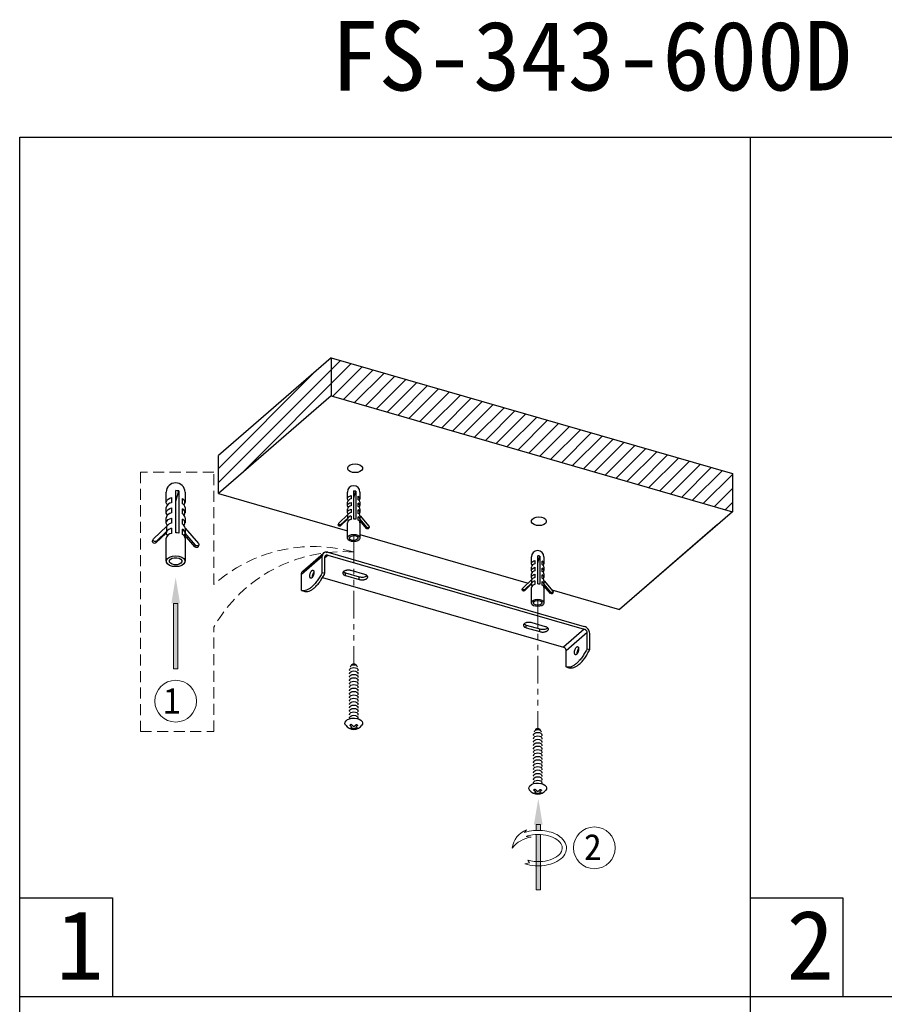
# Model space of a CAD drawing. Header units: inches. Extents: x -231 to 15565, y -8146 to 447.
# Tile 10 of 22: x 15 to 140, y 306 to 447. Entities that reach past the tile are written whole.
import ezdxf

# ---------------------------------------------------------------- set-up
doc = ezdxf.new("R2010")
doc.units = ezdxf.units.IN
doc.header["$MEASUREMENT"] = 0
doc.linetypes.add('HIDDEN2', pattern=[4.7625, 3.175, -1.5875])
doc.linetypes.add('PHANTOM2', pattern=[31.75, 15.875, -3.175, 3.175, -3.175, 3.175, -3.175])
doc.layers.add('02___PRT_ALL_AXES', color=7, linetype='Continuous')
for name, color, linetype, lineweight in [('双点划线', 6, 'PHANTOM2', 5), ('注释', 4, 'Continuous', 5), ('细实线', 3, 'Continuous', 5), ('虚线', 2, 'HIDDEN2', 5)]:
    doc.layers.add(name, color=color, linetype=linetype, lineweight=lineweight)
doc.styles.add('宋体', font='txt')

# ---------------------------------------------------------------- blocks, each defined once
blk = doc.blocks.new('6')
at = {"layer": '注释'}
h = blk.add_hatch(color=256, dxfattribs=at)
h.dxf.hatch_style = 1
h.paths.add_polyline_path([(1226.532, 265.896), (1226.932, 265.896), (1226.932, 272.146), (1226.532, 272.146)])
for p, q in [((1226.932, 272.146), (1226.532, 272.146)), ((1226.932, 265.896), (1226.532, 265.896))]:
    blk.add_line(p, q, dxfattribs=at)
for points in [[(1226.532, 272.146), (1226.532, 265.896)], [(1226.932, 272.146), (1226.932, 265.896)]]:
    blk.add_lwpolyline(points, dxfattribs=at)
blk.add_solid([(1226.315, 272.146), (1226.732, 274.646), (1227.148, 272.146)], dxfattribs=at)
blk = doc.blocks.new('1')
at = {"layer": '注释'}
h = blk.add_hatch(color=256, dxfattribs=at)
h.dxf.hatch_style = 1
h.paths.add_polyline_path([(1220.619, 277.454), (1220.664, 277.456), (1220.708, 277.457), (1220.753, 277.458), (1220.797, 277.458), (1220.842, 277.458), (1220.886, 277.458), (1220.931, 277.457), (1220.975, 277.456), (1221.019, 277.454), (1221.019, 278.009), (1220.619, 278.009)])
h.paths.add_polyline_path([(1220.679, 277.056), (1220.619, 277.054), (1220.619, 271.759), (1221.019, 271.759), (1221.019, 277.054), (1220.977, 277.056), (1220.917, 277.058), (1220.858, 277.059), (1220.798, 277.059), (1220.738, 277.058)])
for p, q in [((1221.019, 278.009), (1220.619, 278.009)), ((1221.934, 277.512), (1222.143, 277.244)), ((1221.991, 276.873), (1221.487, 276.809)), ((1221.66, 274.346), (1221.82, 274.592)), ((1222.104, 274.261), (1221.66, 274.346)), ((1221.019, 271.759), (1220.619, 271.759))]:
    blk.add_line(p, q, dxfattribs=at)
for points in [[(1220.619, 278.009), (1220.619, 277.454)], [(1221.019, 278.009), (1221.019, 277.454)], [(1220.619, 277.054), (1220.619, 271.759)], [(1221.019, 277.054), (1221.019, 271.759)]]:
    blk.add_lwpolyline(points, dxfattribs=at)
for centre, radius, start, end in [((1221.123, 275.447), 2.218, 8.08407, 68.56588), ((1221.131, 274.064), 2.768, 37.76411, 82.61165)]:
    blk.add_arc(centre, radius, start, end, dxfattribs=at)
for points, knots in [([(1222.143, 277.244), (1221.997, 277.295), (1221.844, 277.337), (1221.139, 277.485), (1220.534, 277.488), (1219.436, 277.267), (1218.944, 277.045), (1218.396, 276.55), (1218.243, 276.329), (1218.096, 275.851), (1218.105, 275.594), (1218.282, 275.122), (1218.447, 274.907), (1218.885, 274.544), (1219.159, 274.395), (1219.959, 274.107), (1220.539, 274.031), (1221.452, 274.091), (1221.793, 274.157), (1222.104, 274.261)], [1.043437, 1.043437, 1.043437, 1.043437, 1.234217, 1.234217, 1.89443, 1.89443, 2.554643, 2.554643, 2.959062, 2.959062, 3.36348, 3.36348, 3.767899, 3.767899, 4.172318, 4.172318, 4.820691, 4.820691, 5.222756, 5.222756, 5.222756, 5.222756]), ([(1221.991, 276.873), (1221.803, 276.937), (1221.599, 276.986), (1221.047, 277.068), (1220.686, 277.072), (1219.998, 276.988), (1219.672, 276.899), (1219.124, 276.651), (1218.903, 276.493), (1218.607, 276.154), (1218.532, 275.977), (1218.51, 275.632), (1218.561, 275.458), (1218.806, 275.113), (1219.003, 274.947), (1219.513, 274.676), (1219.825, 274.573), (1220.498, 274.456), (1220.859, 274.444), (1221.418, 274.499), (1221.626, 274.538), (1221.82, 274.592)], [1.053683, 1.053683, 1.053683, 1.053683, 1.329612, 1.329612, 1.772815, 1.772815, 2.216019, 2.216019, 2.659223, 2.659223, 3.102427, 3.102427, 3.545631, 3.545631, 3.988835, 3.988835, 4.432038, 4.432038, 4.875242, 4.875242, 5.147887, 5.147887, 5.147887, 5.147887])]:
    blk.add_open_spline(points, degree=3, knots=knots, dxfattribs=at)
blk.add_solid([(1220.403, 278.009), (1220.819, 280.509), (1221.236, 278.009)], dxfattribs=at)

msp = doc.modelspace()

# ---------------------------------------------------------------- hatches: boundary and pattern name
at = {"layer": '细实线'}
h = msp.add_hatch(dxfattribs=at)
h.set_pattern_fill('ANSI31', color=3, scale=0.45, style=0)
h.set_pattern_definition([(45, (-1324.201, 3271.8991), (-1.0102788, 1.0102788), [])])
h.paths.add_polyline_path([(60.053, 398.516), (60.053, 393.051), (117.727, 376.402), (117.727, 381.866)])
h.paths.add_polyline_path([(43.828, 384.464), (43.828, 379), (60.053, 393.051), (60.053, 398.516)])

# ---------------------------------------------------------------- linework, layer by layer
for p, q in [((120.26, 430.231), (120.26, 133.231)), ((37.69, 373.363), (37.69, 379.426)), ((37.69, 377.912), (38.134, 379.381)), ((38.134, 379.381), (38.134, 373.319)), ((63.289, 375.338), (63.289, 379.38)), ((63.289, 378.37), (63.585, 379.35)), ((63.585, 379.35), (63.585, 375.308)), ((36.333, 377.728), (36.333, 379.198)), ((37.096, 378.43), (37.096, 377.695)), ((38.647, 377.539), (38.647, 378.274)), ((39.033, 379.198), (39.033, 377.728)), ((62.385, 378.248), (62.385, 379.227)), ((62.893, 378.715), (62.893, 378.225)), ((63.927, 378.121), (63.927, 378.611)), ((64.185, 379.227), (64.185, 378.248)), ((36.333, 376.258), (36.333, 376.993)), ((37.096, 376.96), (37.096, 376.225)), ((38.647, 376.069), (38.647, 376.804)), ((39.033, 376.993), (39.033, 376.258)), ((62.385, 377.268), (62.385, 377.758)), ((62.385, 376.288), (62.385, 376.778)), ((62.893, 377.736), (62.893, 377.246)), ((62.893, 376.756), (62.893, 376.266)), ((63.927, 377.142), (63.927, 377.631)), ((63.927, 376.162), (63.927, 376.652)), ((64.185, 377.758), (64.185, 377.268)), ((64.185, 376.778), (64.185, 376.288)), ((36.333, 374.789), (36.333, 375.523)), ((37.096, 375.49), (37.096, 374.755)), ((38.647, 374.599), (38.647, 375.334)), ((39.033, 375.523), (39.033, 374.789)), ((61.154, 374.753), (62.424, 375.972)), ((62.372, 375.312), (61.389, 374.368)), ((62.424, 375.483), (61.441, 374.538)), ((62.424, 375.483), (62.372, 375.312)), ((62.385, 375.311), (62.372, 375.312)), ((62.385, 375.308), (62.385, 375.311)), ((62.424, 375.972), (62.436, 375.971)), ((62.436, 375.481), (62.424, 375.483)), ((62.436, 375.481), (62.436, 375.971)), ((62.893, 375.776), (62.893, 375.286)), ((63.927, 375.182), (63.927, 375.672)), ((64.146, 375.134), (64.133, 375.135)), ((64.197, 375.304), (64.146, 375.134)), ((65.129, 373.992), (64.146, 375.134)), ((64.185, 375.798), (64.185, 375.308)), ((64.185, 375.795), (64.197, 375.794)), ((64.197, 375.304), (64.185, 375.305)), ((64.197, 375.794), (65.467, 374.319)), ((65.18, 374.162), (64.197, 375.304)), ((34.487, 372.486), (36.392, 374.315)), ((36.392, 374.315), (36.411, 374.314)), ((36.411, 373.579), (36.411, 374.314)), ((37.096, 374.02), (37.096, 373.286)), ((38.647, 373.129), (38.647, 373.864)), ((39.033, 374.054), (39.033, 373.319)), ((39.033, 374.05), (39.052, 374.048)), ((39.052, 374.048), (40.957, 371.835)), ((61.069, 374.528), (61.12, 374.699)), ((61.441, 374.538), (61.389, 374.368)), ((62.385, 372.613), (62.385, 374.818)), ((64.185, 374.818), (64.185, 372.613)), ((65.18, 374.162), (65.129, 373.992)), ((65.5, 374.187), (65.449, 374.017)), ((34.36, 372.149), (34.437, 372.405)), ((36.315, 373.325), (34.84, 371.908)), ((36.392, 373.58), (34.917, 372.164)), ((36.392, 373.58), (36.315, 373.325)), ((36.333, 373.323), (36.315, 373.325)), ((36.333, 373.319), (36.333, 373.323)), ((36.333, 369.277), (36.333, 372.584)), ((36.411, 373.579), (36.392, 373.58)), ((38.975, 373.057), (38.956, 373.059)), ((39.052, 373.313), (38.975, 373.057)), ((40.45, 371.344), (38.975, 373.057)), ((39.052, 373.313), (39.033, 373.315)), ((39.033, 372.584), (39.033, 369.277)), ((40.527, 371.6), (39.052, 373.313)), ((34.917, 372.164), (34.84, 371.908)), ((40.527, 371.6), (40.45, 371.344)), ((41.007, 371.638), (40.93, 371.382)), ((88.83, 368.919), (88.83, 369.899)), ((89.338, 369.387), (89.338, 368.897)), ((89.734, 366.009), (89.734, 370.051)), ((89.734, 369.042), (90.03, 370.022)), ((90.03, 370.022), (90.03, 365.98)), ((90.63, 369.899), (90.63, 368.919)), ((88.83, 367.94), (88.83, 368.429)), ((89.338, 368.407), (89.338, 367.917)), ((90.372, 368.793), (90.372, 369.283)), ((90.372, 367.813), (90.372, 368.303)), ((90.63, 368.429), (90.63, 367.94)), ((87.599, 365.425), (88.869, 366.644)), ((88.83, 366.96), (88.83, 367.45)), ((88.869, 366.644), (88.881, 366.643)), ((88.881, 366.153), (88.881, 366.643)), ((89.338, 367.427), (89.338, 366.938)), ((90.372, 366.834), (90.372, 367.323)), ((90.63, 367.45), (90.63, 366.96)), ((87.514, 365.2), (87.565, 365.371)), ((88.817, 365.984), (87.834, 365.04)), ((88.869, 366.154), (87.885, 365.21)), ((88.869, 366.154), (88.817, 365.984)), ((88.83, 365.982), (88.817, 365.984)), ((88.83, 365.98), (88.83, 365.982)), ((88.83, 363.285), (88.83, 365.49)), ((88.881, 366.153), (88.869, 366.154)), ((89.338, 366.448), (89.338, 365.958)), ((90.372, 365.854), (90.372, 366.344)), ((90.59, 365.805), (90.578, 365.807)), ((90.642, 365.976), (90.59, 365.805)), ((91.574, 364.663), (90.59, 365.805)), ((90.63, 366.47), (90.63, 365.98)), ((90.63, 366.467), (90.642, 366.466)), ((90.642, 365.976), (90.63, 365.977)), ((90.63, 365.49), (90.63, 363.285)), ((90.642, 366.466), (91.912, 364.991)), ((91.625, 364.834), (90.642, 365.976)), ((91.945, 364.859), (91.894, 364.689)), ((15.26, 320.912), (28.606, 320.912)), ((28.606, 320.912), (28.606, 306.729)), ((120.26, 320.912), (133.606, 320.912)), ((133.606, 320.912), (133.606, 306.729)), ((15.26, 306.729), (225.26, 306.729))]:
    msp.add_line(p, q)
at = {"color": 7, "linetype": 'Continuous'}
for p, q in [((60.053, 398.516), (43.828, 384.464)), ((60.053, 398.516), (117.727, 381.866)), ((60.053, 398.516), (60.053, 393.051)), ((60.053, 393.051), (43.828, 379)), ((60.053, 393.051), (117.727, 376.402)), ((43.828, 379), (43.828, 384.464)), ((117.727, 381.866), (117.727, 376.402)), ((43.828, 379), (62.395, 373.64)), ((117.727, 376.402), (101.502, 362.351)), ((115.517, 374.489), (101.502, 362.351)), ((64.185, 373.123), (88.351, 366.147)), ((55.763, 367.408), (58.763, 370.006)), ((55.953, 367.863), (58.953, 370.461)), ((58.763, 367.668), (58.763, 370.006)), ((59.152, 369.833), (59.542, 370.171)), ((59.152, 367.555), (59.152, 369.894)), ((59.542, 370.561), (96.435, 359.911)), ((59.542, 370.171), (96.435, 359.521)), ((55.763, 365.07), (55.763, 367.408)), ((57.392, 367.327), (57.499, 367.296)), ((58.763, 367.668), (59.152, 367.555)), ((58.804, 366.92), (93.435, 356.923)), ((91.765, 365.162), (101.502, 362.351)), ((55.763, 365.07), (56.152, 364.957)), ((96.435, 359.521), (93.435, 356.923)), ((96.824, 359.019), (93.824, 356.421)), ((96.824, 356.68), (96.824, 359.019)), ((97.214, 356.568), (97.214, 358.906)), ((96.824, 356.68), (97.214, 356.568)), ((93.824, 354.082), (93.824, 356.421)), ((93.824, 354.082), (94.214, 353.97))]:
    msp.add_line(p, q, dxfattribs=at)
msp.add_lwpolyline([(15.26, 430.231), (225.26, 430.231), (225.26, 133.231), (15.26, 133.231)], close=True)
at = {"flags": 128}
for points in [[(62.417, 382.746), (62.545, 382.95), (62.785, 383.116), (63.11, 383.225), (63.479, 383.263), (63.849, 383.226), (64.174, 383.118), (64.415, 382.952), (64.544, 382.749), (64.545, 382.532), (64.418, 382.329), (64.177, 382.163), (63.853, 382.054), (63.483, 382.016), (63.114, 382.053), (62.789, 382.161), (62.547, 382.326), (62.418, 382.53), (62.417, 382.746)], [(36.493, 377.361), (36.394, 377.497), (36.336, 377.678), (36.353, 377.862), (36.445, 378.038), (36.606, 378.198), (36.827, 378.33), (37.096, 378.43)], [(62.491, 378.003), (62.425, 378.093), (62.387, 378.214), (62.398, 378.337), (62.459, 378.454), (62.566, 378.561), (62.714, 378.649), (62.893, 378.715)], [(36.493, 375.891), (36.394, 376.027), (36.336, 376.208), (36.353, 376.392), (36.445, 376.569), (36.606, 376.728), (36.827, 376.861), (37.096, 376.96)], [(62.491, 377.023), (62.425, 377.113), (62.387, 377.234), (62.398, 377.357), (62.459, 377.475), (62.566, 377.581), (62.714, 377.669), (62.893, 377.736)], [(62.491, 376.043), (62.425, 376.134), (62.387, 376.254), (62.398, 376.377), (62.459, 376.495), (62.566, 376.601), (62.714, 376.689), (62.893, 376.756)], [(36.493, 374.421), (36.394, 374.557), (36.336, 374.738), (36.353, 374.922), (36.445, 375.099), (36.606, 375.258), (36.827, 375.391), (37.096, 375.49)], [(64.133, 375.135), (64.1, 375.088), (64.078, 375.063)], [(88.845, 375.122), (88.973, 375.326), (89.213, 375.492), (89.538, 375.601), (89.907, 375.639), (90.277, 375.601), (90.602, 375.494), (90.844, 375.328), (90.973, 375.125), (90.973, 374.908), (90.846, 374.705), (90.605, 374.538), (90.281, 374.43), (89.912, 374.392), (89.542, 374.429), (89.217, 374.537), (88.975, 374.702), (88.846, 374.906), (88.845, 375.122)], [(61.389, 374.368), (61.335, 374.335), (61.268, 374.323), (61.197, 374.335), (61.134, 374.367), (61.087, 374.417), (61.065, 374.475), (61.069, 374.528)], [(61.441, 374.538), (61.387, 374.505), (61.319, 374.494), (61.249, 374.505), (61.185, 374.538), (61.139, 374.587), (61.117, 374.645), (61.122, 374.704), (61.154, 374.753)], [(65.449, 374.017), (65.431, 373.98), (65.384, 373.94), (65.321, 373.92), (65.25, 373.923), (65.183, 373.948), (65.129, 373.992)], [(65.467, 374.319), (65.499, 374.263), (65.504, 374.204), (65.482, 374.15), (65.436, 374.111), (65.372, 374.09), (65.301, 374.093), (65.234, 374.118), (65.18, 374.162)], [(34.917, 372.164), (34.837, 372.115), (34.735, 372.097), (34.629, 372.114), (34.534, 372.164), (34.465, 372.238), (34.431, 372.325), (34.439, 372.412), (34.487, 372.486)], [(38.956, 373.059), (38.906, 372.989), (38.874, 372.951)], [(62.398, 372.703), (62.504, 372.872), (62.705, 373.011), (62.975, 373.101), (63.283, 373.133), (63.591, 373.102), (63.862, 373.012), (64.063, 372.874), (64.171, 372.705), (64.171, 372.524), (64.065, 372.355), (63.865, 372.216), (63.594, 372.126), (63.286, 372.094), (62.979, 372.125), (62.708, 372.215), (62.506, 372.353), (62.399, 372.522), (62.398, 372.703)], [(62.694, 372.673), (62.778, 372.799), (62.939, 372.897), (63.154, 372.951), (63.388, 372.955), (63.606, 372.906), (63.775, 372.813), (63.87, 372.689), (63.876, 372.554), (63.791, 372.428), (63.63, 372.33), (63.416, 372.275), (63.182, 372.272), (62.963, 372.321), (62.794, 372.414), (62.699, 372.538), (62.694, 372.673)], [(34.84, 371.908), (34.759, 371.859), (34.658, 371.841), (34.552, 371.859), (34.457, 371.908), (34.387, 371.982), (34.354, 372.069), (34.36, 372.149)], [(40.93, 371.382), (40.902, 371.327), (40.833, 371.267), (40.738, 371.236), (40.631, 371.241), (40.53, 371.278), (40.45, 371.344)], [(40.957, 371.835), (41.005, 371.752), (41.013, 371.663), (40.979, 371.582), (40.91, 371.523), (40.815, 371.492), (40.709, 371.497), (40.608, 371.534), (40.527, 371.6)], [(36.353, 369.411), (36.513, 369.665), (36.814, 369.873), (37.219, 370.009), (37.681, 370.056), (38.143, 370.01), (38.549, 369.875), (38.851, 369.668), (39.012, 369.414), (39.013, 369.143), (38.854, 368.889), (38.553, 368.681), (38.148, 368.545), (37.686, 368.498), (37.224, 368.544), (36.818, 368.679), (36.516, 368.886), (36.354, 369.14), (36.353, 369.411)], [(36.797, 369.366), (36.923, 369.555), (37.166, 369.702), (37.487, 369.784), (37.838, 369.789), (38.165, 369.716), (38.42, 369.576), (38.562, 369.39), (38.57, 369.188), (38.443, 368.999), (38.201, 368.852), (37.88, 368.77), (37.529, 368.765), (37.201, 368.838), (36.947, 368.978), (36.805, 369.163), (36.797, 369.366)], [(88.936, 368.674), (88.87, 368.765), (88.831, 368.886), (88.843, 369.009), (88.904, 369.126), (89.011, 369.232), (89.159, 369.321), (89.338, 369.387)], [(88.936, 367.695), (88.87, 367.785), (88.831, 367.906), (88.843, 368.029), (88.904, 368.146), (89.011, 368.253), (89.159, 368.341), (89.338, 368.407)], [(88.936, 366.715), (88.87, 366.805), (88.831, 366.926), (88.843, 367.049), (88.904, 367.167), (89.011, 367.273), (89.159, 367.361), (89.338, 367.427)], [(87.834, 365.04), (87.78, 365.007), (87.713, 364.995), (87.642, 365.006), (87.579, 365.039), (87.532, 365.088), (87.51, 365.147), (87.514, 365.2)], [(87.885, 365.21), (87.832, 365.177), (87.764, 365.166), (87.693, 365.177), (87.63, 365.21), (87.584, 365.259), (87.561, 365.317), (87.567, 365.375), (87.599, 365.425)], [(90.578, 365.807), (90.545, 365.76), (90.523, 365.735)], [(88.843, 363.374), (88.949, 363.544), (89.15, 363.683), (89.42, 363.773), (89.728, 363.805), (90.036, 363.774), (90.307, 363.684), (90.508, 363.546), (90.616, 363.377), (90.616, 363.196), (90.51, 363.026), (90.309, 362.888), (90.039, 362.797), (89.731, 362.766), (89.423, 362.797), (89.152, 362.887), (88.951, 363.025), (88.844, 363.194), (88.843, 363.374)], [(91.894, 364.689), (91.875, 364.652), (91.829, 364.612), (91.766, 364.592), (91.695, 364.594), (91.627, 364.62), (91.574, 364.663)], [(91.912, 364.991), (91.944, 364.935), (91.949, 364.876), (91.927, 364.822), (91.881, 364.782), (91.817, 364.762), (91.746, 364.765), (91.679, 364.79), (91.625, 364.834)], [(89.138, 363.345), (89.223, 363.471), (89.384, 363.569), (89.598, 363.623), (89.833, 363.627), (90.051, 363.578), (90.22, 363.485), (90.315, 363.361), (90.321, 363.226), (90.236, 363.1), (90.075, 363.002), (89.861, 362.947), (89.627, 362.944), (89.408, 362.993), (89.239, 363.086), (89.144, 363.21), (89.138, 363.345)], [(62.737, 353.525), (62.699, 353.648), (62.744, 353.78), (62.874, 353.892), (63.069, 353.968), (63.299, 353.994), (63.528, 353.968), (63.723, 353.892), (63.853, 353.78), (63.899, 353.648), (63.86, 353.525)], [(62.848, 354.067), (62.831, 354.137), (62.867, 354.241), (62.968, 354.328), (63.12, 354.387), (63.299, 354.407), (63.478, 354.387), (63.629, 354.328), (63.731, 354.241), (63.766, 354.137), (63.75, 354.067)], [(63.005, 354.347), (62.999, 354.382), (63.022, 354.449), (63.087, 354.505), (63.184, 354.542), (63.299, 354.556), (63.413, 354.542), (63.511, 354.505), (63.576, 354.449), (63.599, 354.382), (63.593, 354.347)], [(62.737, 353.035), (62.699, 353.158), (62.744, 353.29), (62.874, 353.403), (63.069, 353.478), (63.299, 353.504), (63.528, 353.478), (63.723, 353.403), (63.853, 353.29), (63.899, 353.158), (63.86, 353.035)], [(62.737, 352.545), (62.699, 352.668), (62.744, 352.8), (62.874, 352.913), (63.069, 352.988), (63.299, 353.014), (63.528, 352.988), (63.723, 352.913), (63.853, 352.8), (63.899, 352.668), (63.86, 352.545)], [(62.737, 352.055), (62.699, 352.178), (62.744, 352.31), (62.874, 352.423), (63.069, 352.498), (63.299, 352.524), (63.528, 352.498), (63.723, 352.423), (63.853, 352.31), (63.899, 352.178), (63.86, 352.055)], [(62.737, 351.565), (62.699, 351.688), (62.744, 351.82), (62.874, 351.933), (63.069, 352.008), (63.299, 352.034), (63.528, 352.008), (63.723, 351.933), (63.853, 351.82), (63.899, 351.688), (63.86, 351.565)], [(62.737, 351.075), (62.699, 351.198), (62.744, 351.33), (62.874, 351.443), (63.069, 351.518), (63.299, 351.544), (63.528, 351.518), (63.723, 351.443), (63.853, 351.33), (63.899, 351.198), (63.86, 351.075)], [(62.737, 350.585), (62.699, 350.708), (62.744, 350.841), (62.874, 350.953), (63.069, 351.028), (63.299, 351.054), (63.528, 351.028), (63.723, 350.953), (63.853, 350.841), (63.899, 350.708), (63.86, 350.585)], [(62.737, 350.096), (62.699, 350.218), (62.744, 350.351), (62.874, 350.463), (63.069, 350.538), (63.299, 350.564), (63.528, 350.538), (63.723, 350.463), (63.853, 350.351), (63.899, 350.218), (63.86, 350.096)], [(62.737, 349.606), (62.699, 349.728), (62.744, 349.861), (62.874, 349.973), (63.069, 350.048), (63.299, 350.074), (63.528, 350.048), (63.723, 349.973), (63.853, 349.861), (63.899, 349.728), (63.86, 349.606)], [(62.737, 349.116), (62.699, 349.238), (62.744, 349.371), (62.874, 349.483), (63.069, 349.558), (63.299, 349.585), (63.528, 349.558), (63.723, 349.483), (63.853, 349.371), (63.899, 349.238), (63.86, 349.116)], [(62.737, 348.626), (62.699, 348.748), (62.744, 348.881), (62.874, 348.993), (63.069, 349.068), (63.299, 349.095), (63.528, 349.068), (63.723, 348.993), (63.853, 348.881), (63.899, 348.748), (63.86, 348.626)], [(62.737, 348.136), (62.699, 348.258), (62.744, 348.391), (62.874, 348.503), (63.069, 348.578), (63.299, 348.605), (63.528, 348.578), (63.723, 348.503), (63.853, 348.391), (63.899, 348.258), (63.86, 348.136)], [(62.126, 345.703), (62.104, 345.735), (62.027, 345.94), (62.053, 346.149), (62.18, 346.345), (62.397, 346.513), (62.688, 346.638), (63.028, 346.712), (63.39, 346.727), (63.744, 346.682), (64.063, 346.582), (64.319, 346.434), (64.493, 346.25), (64.57, 346.045), (64.545, 345.836), (64.471, 345.703)], [(62.737, 347.646), (62.699, 347.768), (62.744, 347.901), (62.874, 348.013), (63.069, 348.088), (63.299, 348.115), (63.528, 348.088), (63.723, 348.013), (63.853, 347.901), (63.899, 347.768), (63.86, 347.646)], [(62.737, 347.156), (62.699, 347.278), (62.744, 347.411), (62.874, 347.523), (63.069, 347.599), (63.299, 347.625), (63.528, 347.599), (63.723, 347.523), (63.853, 347.411), (63.899, 347.278), (63.86, 347.156)], [(62.737, 346.666), (62.699, 346.789), (62.744, 346.921), (62.874, 347.033), (63.069, 347.109), (63.299, 347.135), (63.528, 347.109), (63.723, 347.033), (63.853, 346.921), (63.899, 346.789), (63.86, 346.666)], [(89.182, 344.197), (89.144, 344.319), (89.189, 344.452), (89.319, 344.564), (89.514, 344.639), (89.744, 344.666), (89.973, 344.639), (90.168, 344.564), (90.298, 344.452), (90.344, 344.319), (90.305, 344.197)], [(89.182, 343.707), (89.144, 343.829), (89.189, 343.962), (89.319, 344.074), (89.514, 344.149), (89.744, 344.176), (89.973, 344.149), (90.168, 344.074), (90.298, 343.962), (90.344, 343.829), (90.305, 343.707)], [(89.292, 344.738), (89.276, 344.809), (89.312, 344.913), (89.413, 345), (89.565, 345.059), (89.744, 345.079), (89.923, 345.059), (90.074, 345), (90.176, 344.913), (90.211, 344.809), (90.195, 344.738)], [(89.45, 345.019), (89.444, 345.054), (89.466, 345.12), (89.531, 345.177), (89.629, 345.214), (89.744, 345.227), (89.858, 345.214), (89.956, 345.177), (90.021, 345.12), (90.044, 345.054), (90.037, 345.019)], [(89.182, 343.217), (89.144, 343.339), (89.189, 343.472), (89.319, 343.584), (89.514, 343.659), (89.744, 343.686), (89.973, 343.659), (90.168, 343.584), (90.298, 343.472), (90.344, 343.339), (90.305, 343.217)], [(89.182, 342.727), (89.144, 342.85), (89.189, 342.982), (89.319, 343.094), (89.514, 343.17), (89.744, 343.196), (89.973, 343.17), (90.168, 343.094), (90.298, 342.982), (90.344, 342.85), (90.305, 342.727)], [(89.182, 342.237), (89.144, 342.36), (89.189, 342.492), (89.319, 342.605), (89.514, 342.68), (89.744, 342.706), (89.973, 342.68), (90.168, 342.605), (90.298, 342.492), (90.344, 342.36), (90.305, 342.237)], [(89.182, 341.747), (89.144, 341.87), (89.189, 342.002), (89.319, 342.115), (89.514, 342.19), (89.744, 342.216), (89.973, 342.19), (90.168, 342.115), (90.298, 342.002), (90.344, 341.87), (90.305, 341.747)], [(89.182, 341.257), (89.144, 341.38), (89.189, 341.512), (89.319, 341.625), (89.514, 341.7), (89.744, 341.726), (89.973, 341.7), (90.168, 341.625), (90.298, 341.512), (90.344, 341.38), (90.305, 341.257)], [(89.182, 340.767), (89.144, 340.89), (89.189, 341.022), (89.319, 341.135), (89.514, 341.21), (89.744, 341.236), (89.973, 341.21), (90.168, 341.135), (90.298, 341.022), (90.344, 340.89), (90.305, 340.767)], [(89.182, 340.277), (89.144, 340.4), (89.189, 340.532), (89.319, 340.645), (89.514, 340.72), (89.744, 340.746), (89.973, 340.72), (90.168, 340.645), (90.298, 340.532), (90.344, 340.4), (90.305, 340.277)], [(89.182, 339.788), (89.144, 339.91), (89.189, 340.043), (89.319, 340.155), (89.514, 340.23), (89.744, 340.256), (89.973, 340.23), (90.168, 340.155), (90.298, 340.043), (90.344, 339.91), (90.305, 339.788)], [(89.182, 339.298), (89.144, 339.42), (89.189, 339.553), (89.319, 339.665), (89.514, 339.74), (89.744, 339.766), (89.973, 339.74), (90.168, 339.665), (90.298, 339.553), (90.344, 339.42), (90.305, 339.298)], [(89.182, 338.808), (89.144, 338.93), (89.189, 339.063), (89.319, 339.175), (89.514, 339.25), (89.744, 339.277), (89.973, 339.25), (90.168, 339.175), (90.298, 339.063), (90.344, 338.93), (90.305, 338.808)], [(89.182, 338.318), (89.144, 338.44), (89.189, 338.573), (89.319, 338.685), (89.514, 338.76), (89.744, 338.787), (89.973, 338.76), (90.168, 338.685), (90.298, 338.573), (90.344, 338.44), (90.305, 338.318)], [(89.182, 337.828), (89.144, 337.95), (89.189, 338.083), (89.319, 338.195), (89.514, 338.27), (89.744, 338.297), (89.973, 338.27), (90.168, 338.195), (90.298, 338.083), (90.344, 337.95), (90.305, 337.828)], [(88.571, 336.375), (88.549, 336.407), (88.472, 336.612), (88.498, 336.821), (88.625, 337.017), (88.842, 337.185), (89.133, 337.31), (89.473, 337.383), (89.835, 337.398), (90.189, 337.354), (90.508, 337.253), (90.764, 337.105), (90.938, 336.921), (91.015, 336.717), (90.989, 336.508), (90.916, 336.375)], [(89.182, 337.338), (89.144, 337.46), (89.189, 337.593), (89.319, 337.705), (89.514, 337.78), (89.744, 337.807), (89.973, 337.78), (90.168, 337.705), (90.298, 337.593), (90.344, 337.46), (90.305, 337.338)]]:
    msp.add_lwpolyline(points, dxfattribs=at)
for centre, radius, start, end in [((37.683, 379.198), 1.35, 0, 180), ((37.687, 377.168), 2.258, 78.59427, 89.92005), ((63.285, 379.227), 0.9, 0, 180), ((63.287, 377.874), 1.505, 78.59427, 89.92005), ((38.447, 377.739), 0.571, 318.46967, 69.39851), ((62.948, 377.656), 0.572, 95.49593, 169.7527), ((63.793, 378.255), 0.381, 318.46967, 69.39851), ((63.752, 377.725), 0.434, 4.37599, 66.1817), ((37.178, 376.841), 0.858, 95.49593, 169.7527), ((38.385, 376.944), 0.651, 4.37599, 66.1817), ((38.447, 376.269), 0.571, 318.46967, 69.39851), ((62.948, 376.676), 0.572, 95.49593, 169.7527), ((63.793, 377.275), 0.381, 318.46967, 69.39851), ((63.752, 376.745), 0.434, 4.37599, 66.1817), ((63.793, 376.295), 0.381, 318.46967, 69.39851), ((37.178, 375.371), 0.858, 95.49593, 169.7527), ((38.385, 375.474), 0.651, 4.37599, 66.1817), ((38.447, 374.8), 0.571, 318.46967, 69.39851), ((62.754, 375.323), 0.37, 181.87784, 224.5961), ((62.948, 374.716), 0.572, 95.49593, 169.7527), ((63.054, 375.515), 0.768, 102.08366, 143.54674), ((63.054, 375.025), 0.768, 102.08366, 143.54674), ((63.287, 373.833), 1.505, 78.59427, 89.92005), ((63.739, 375.756), 0.448, 5.07944, 65.08955), ((63.739, 375.266), 0.448, 5.07944, 65.08955), ((63.752, 374.785), 0.434, 4.37599, 66.1817), ((37.337, 373.629), 1.151, 102.08366, 143.54674), ((37.337, 372.894), 1.151, 102.08366, 143.54674), ((38.365, 373.99), 0.671, 5.07944, 65.08955), ((38.365, 373.255), 0.671, 5.07944, 65.08955), ((36.888, 373.341), 0.555, 181.87784, 224.5961), ((37.178, 372.431), 0.858, 95.49593, 169.7527), ((37.687, 371.106), 2.258, 78.59427, 89.92005), ((38.385, 372.534), 0.651, 4.37599, 66.1817), ((89.73, 369.899), 0.9, 0, 180), ((89.732, 368.546), 1.505, 78.59427, 89.92005), ((89.393, 368.328), 0.572, 95.49593, 169.7527), ((90.238, 368.927), 0.381, 318.46967, 69.39851), ((90.197, 368.396), 0.434, 4.37599, 66.1817), ((90.238, 367.947), 0.381, 318.46967, 69.39851), ((89.393, 367.348), 0.572, 95.49593, 169.7527), ((89.498, 366.187), 0.768, 102.08366, 143.54674), ((90.197, 367.417), 0.434, 4.37599, 66.1817), ((90.238, 366.967), 0.381, 318.46967, 69.39851), ((90.184, 366.428), 0.448, 5.07944, 65.08955), ((89.199, 365.995), 0.37, 181.87784, 224.5961), ((89.393, 365.388), 0.572, 95.49593, 169.7527), ((89.498, 365.697), 0.768, 102.08366, 143.54674), ((89.732, 364.504), 1.505, 78.59427, 89.92005), ((90.184, 365.938), 0.448, 5.07944, 65.08955), ((90.197, 365.457), 0.434, 4.37599, 66.1817), ((63.299, 346.571), 1.459, 216.51433, 323.48567), ((89.744, 337.243), 1.459, 216.51433, 323.48567)]:
    msp.add_arc(centre, radius, start, end)
at = {"color": 7, "linetype": 'Continuous'}
for points, knots in [([(58.953, 370.462), (58.923, 370.435), (58.867, 370.374), (58.785, 370.225), (58.763, 370.094), (58.763, 370.006)], [0, 0, 0, 0, 0.2380204, 0.4816322, 1, 1, 1, 1]), ([(59.542, 370.561), (59.488, 370.576), (59.38, 370.596), (59.22, 370.59), (59.074, 370.547), (58.99, 370.493), (58.953, 370.462)], [0, 0, 0, 0, 0.2709064, 0.5256734, 0.7667191, 1, 1, 1, 1]), ([(59.152, 369.894), (59.152, 369.937), (59.167, 370.023), (59.217, 370.095), (59.247, 370.121)], [0, 0, 0, 0, 0.5200549, 1, 1, 1, 1]), ([(59.247, 370.121), (59.266, 370.137), (59.308, 370.164), (59.408, 370.194), (59.49, 370.186), (59.542, 370.171)], [0, 0, 0, 0, 0.2340421, 0.4758487, 1, 1, 1, 1]), ([(55.763, 367.408), (55.763, 367.496), (55.785, 367.627), (55.867, 367.776), (55.923, 367.837), (55.953, 367.863)], [0, 0, 0, 0, 0.5183678, 0.7619796, 1, 1, 1, 1]), ([(58.763, 367.668), (58.655, 367.452), (58.432, 367.041), (58.065, 366.476), (57.681, 365.99), (57.287, 365.594), (56.892, 365.296), (56.502, 365.1), (56.177, 365.028), (55.933, 365.033), (55.818, 365.054), (55.763, 365.07)], [0, 0, 0, 0, 0.1711519, 0.3311916, 0.4778975, 0.609772, 0.7261908, 0.8278627, 0.9173913, 0.9592012, 1, 1, 1, 1]), ([(56.152, 364.957), (56.208, 364.942), (56.323, 364.921), (56.566, 364.916), (56.892, 364.988), (57.282, 365.183), (57.677, 365.482), (58.07, 365.878), (58.455, 366.363), (58.822, 366.929), (59.045, 367.339), (59.152, 367.555)], [0, 0, 0, 0, 0.0407988, 0.0826087, 0.1721373, 0.2738092, 0.390228, 0.5221025, 0.6688084, 0.8288481, 1, 1, 1, 1]), ([(97.214, 358.906), (97.214, 359.013), (97.168, 359.236), (96.998, 359.535), (96.748, 359.775), (96.541, 359.88), (96.435, 359.911)], [0, 0, 0, 0, 0.2380139, 0.4943834, 0.7538964, 1, 1, 1, 1]), ([(96.435, 359.521), (96.488, 359.505), (96.565, 359.467), (96.653, 359.394), (96.731, 359.307), (96.802, 359.184), (96.824, 359.072), (96.824, 359.019)], [0, 0, 0, 0, 0.245938, 0.3752568, 0.5059705, 0.7621464, 1, 1, 1, 1]), ([(93.824, 356.421), (93.824, 356.474), (93.802, 356.586), (93.731, 356.709), (93.653, 356.796), (93.565, 356.869), (93.488, 356.907), (93.435, 356.923)], [0, 0, 0, 0, 0.2378536, 0.4940295, 0.6247432, 0.754062, 1, 1, 1, 1]), ([(96.824, 356.68), (96.717, 356.464), (96.494, 356.054), (96.127, 355.488), (95.742, 355.003), (95.349, 354.607), (94.954, 354.308), (94.564, 354.113), (94.238, 354.041), (93.995, 354.046), (93.88, 354.067), (93.824, 354.082)], [0, 0, 0, 0, 0.1711519, 0.3311916, 0.4778975, 0.609772, 0.7261908, 0.8278627, 0.9173913, 0.9592012, 1, 1, 1, 1]), ([(94.214, 353.97), (94.27, 353.954), (94.385, 353.933), (94.628, 353.928), (94.953, 354), (95.344, 354.196), (95.739, 354.494), (96.132, 354.89), (96.516, 355.376), (96.884, 355.941), (97.107, 356.352), (97.214, 356.568)], [0, 0, 0, 0, 0.0407988, 0.0826087, 0.1721373, 0.2738092, 0.390228, 0.5221025, 0.6688084, 0.8288481, 1, 1, 1, 1])]:
    msp.add_open_spline(points, degree=3, knots=knots, dxfattribs=at)
for points, knots in [([(63.26, 354.617), (63.269, 354.622), (63.286, 354.63), (63.295, 354.632), (63.299, 354.633)], [0, 0, 0, 0, 0.5796368, 1, 1, 1, 1]), ([(63.299, 354.633), (63.304, 354.632), (63.313, 354.63), (63.329, 354.623), (63.334, 354.62)], [0, 0, 0, 0, 0.6458177, 1, 1, 1, 1]), ([(62.732, 345.746), (62.749, 345.756), (62.782, 345.775), (62.841, 345.809), (62.884, 345.834), (62.909, 345.848)], [0, 0, 0, 0, 0.2999784, 0.5999559, 1, 1, 1, 1]), ([(63.015, 345.447), (62.994, 345.464), (62.951, 345.5), (62.889, 345.559), (62.831, 345.619), (62.779, 345.682), (62.748, 345.725), (62.732, 345.746)], [0, 0, 0, 0, 0.20896838, 0.41793809, 0.62691091, 0.81310202, 1, 1, 1, 1]), ([(62.755, 345.297), (62.775, 345.299), (62.814, 345.304), (62.879, 345.318), (62.946, 345.336), (62.992, 345.353), (63.015, 345.362)], [0, 0, 0, 0, 0.2520186, 0.5040187, 0.7513963, 1, 1, 1, 1]), ([(62.909, 345.848), (62.933, 345.824), (62.982, 345.777), (63.056, 345.709), (63.137, 345.638), (63.193, 345.593), (63.225, 345.568)], [0, 0, 0, 0, 0.2326011, 0.4651817, 0.697753, 1, 1, 1, 1]), ([(63.015, 345.362), (63.015, 345.369), (63.015, 345.382), (63.015, 345.41), (63.015, 345.432), (63.015, 345.447)], [0, 0, 0, 0, 0.2523262, 0.5046524, 1, 1, 1, 1]), ([(63.225, 345.568), (63.238, 345.568), (63.262, 345.567), (63.311, 345.567), (63.348, 345.567), (63.372, 345.568)], [0, 0, 0, 0, 0.2523262, 0.5046524, 1, 1, 1, 1]), ([(63.372, 345.568), (63.395, 345.585), (63.439, 345.62), (63.506, 345.677), (63.565, 345.73), (63.617, 345.778), (63.646, 345.806), (63.661, 345.82)], [0, 0, 0, 0, 0.2318185, 0.4636389, 0.6954636, 0.8475715, 1, 1, 1, 1]), ([(63.842, 345.716), (63.823, 345.69), (63.783, 345.639), (63.719, 345.569), (63.652, 345.504), (63.606, 345.466), (63.582, 345.447)], [0, 0, 0, 0, 0.2520186, 0.5040187, 0.7513963, 1, 1, 1, 1]), ([(63.582, 345.447), (63.582, 345.439), (63.583, 345.424), (63.583, 345.395), (63.583, 345.375), (63.582, 345.362)], [0, 0, 0, 0, 0.2523262, 0.5046524, 1, 1, 1, 1]), ([(63.582, 345.362), (63.604, 345.354), (63.647, 345.338), (63.709, 345.321), (63.766, 345.308), (63.819, 345.3), (63.85, 345.297), (63.865, 345.296)], [0, 0, 0, 0, 0.20896838, 0.41793809, 0.62691091, 0.81310202, 1, 1, 1, 1]), ([(63.661, 345.82), (63.68, 345.809), (63.717, 345.788), (63.778, 345.752), (63.819, 345.729), (63.842, 345.716)], [0, 0, 0, 0, 0.2923146, 0.5846282, 1, 1, 1, 1]), ([(89.704, 345.289), (89.714, 345.294), (89.731, 345.302), (89.74, 345.304), (89.744, 345.305)], [0, 0, 0, 0, 0.5796368, 1, 1, 1, 1]), ([(89.744, 345.305), (89.749, 345.304), (89.758, 345.302), (89.773, 345.294), (89.779, 345.292)], [0, 0, 0, 0, 0.6458177, 1, 1, 1, 1]), ([(62.936, 345.192), (62.918, 345.201), (62.881, 345.218), (62.82, 345.252), (62.779, 345.28), (62.755, 345.297)], [0, 0, 0, 0, 0.2923146, 0.5846282, 1, 1, 1, 1]), ([(63.225, 345.241), (63.203, 345.233), (63.158, 345.218), (63.091, 345.203), (63.032, 345.195), (62.98, 345.191), (62.951, 345.192), (62.936, 345.192)], [0, 0, 0, 0, 0.23181851, 0.4636389, 0.69546362, 0.8475715, 1, 1, 1, 1]), ([(63.372, 345.241), (63.36, 345.24), (63.335, 345.239), (63.286, 345.239), (63.249, 345.24), (63.225, 345.241)], [0, 0, 0, 0, 0.2523262, 0.5046524, 1, 1, 1, 1]), ([(63.689, 345.194), (63.664, 345.192), (63.615, 345.19), (63.542, 345.197), (63.461, 345.212), (63.404, 345.23), (63.372, 345.241)], [0, 0, 0, 0, 0.2326011, 0.4651817, 0.697753, 1, 1, 1, 1]), ([(63.865, 345.296), (63.849, 345.284), (63.815, 345.26), (63.757, 345.226), (63.713, 345.205), (63.689, 345.194)], [0, 0, 0, 0, 0.2999784, 0.5999559, 1, 1, 1, 1]), ([(89.177, 336.418), (89.194, 336.427), (89.227, 336.447), (89.286, 336.481), (89.329, 336.506), (89.354, 336.52)], [0, 0, 0, 0, 0.2999784, 0.5999559, 1, 1, 1, 1]), ([(89.46, 336.119), (89.439, 336.136), (89.396, 336.172), (89.334, 336.23), (89.276, 336.291), (89.224, 336.353), (89.192, 336.396), (89.177, 336.418)], [0, 0, 0, 0, 0.20896838, 0.41793809, 0.62691091, 0.81310202, 1, 1, 1, 1]), ([(89.2, 335.969), (89.22, 335.971), (89.259, 335.976), (89.324, 335.99), (89.391, 336.008), (89.437, 336.025), (89.46, 336.034)], [0, 0, 0, 0, 0.2520186, 0.5040187, 0.7513963, 1, 1, 1, 1]), ([(89.381, 335.864), (89.363, 335.873), (89.325, 335.89), (89.264, 335.924), (89.224, 335.952), (89.2, 335.969)], [0, 0, 0, 0, 0.2923146, 0.5846282, 1, 1, 1, 1]), ([(89.354, 336.52), (89.378, 336.496), (89.427, 336.449), (89.501, 336.381), (89.582, 336.31), (89.638, 336.265), (89.67, 336.24)], [0, 0, 0, 0, 0.2326011, 0.4651817, 0.697753, 1, 1, 1, 1]), ([(89.67, 335.912), (89.648, 335.905), (89.603, 335.89), (89.536, 335.875), (89.477, 335.866), (89.425, 335.863), (89.396, 335.864), (89.381, 335.864)], [0, 0, 0, 0, 0.23181851, 0.4636389, 0.69546362, 0.8475715, 1, 1, 1, 1]), ([(89.46, 336.034), (89.46, 336.04), (89.46, 336.054), (89.459, 336.082), (89.46, 336.104), (89.46, 336.119)], [0, 0, 0, 0, 0.2523262, 0.5046524, 1, 1, 1, 1]), ([(89.67, 336.24), (89.682, 336.24), (89.707, 336.239), (89.756, 336.238), (89.793, 336.239), (89.817, 336.24)], [0, 0, 0, 0, 0.2523262, 0.5046524, 1, 1, 1, 1]), ([(89.817, 335.912), (89.805, 335.912), (89.78, 335.911), (89.731, 335.91), (89.694, 335.912), (89.67, 335.912)], [0, 0, 0, 0, 0.2523262, 0.5046524, 1, 1, 1, 1]), ([(89.817, 336.24), (89.839, 336.257), (89.884, 336.292), (89.951, 336.349), (90.01, 336.402), (90.062, 336.45), (90.091, 336.478), (90.106, 336.492)], [0, 0, 0, 0, 0.2318185, 0.4636389, 0.6954636, 0.8475715, 1, 1, 1, 1]), ([(90.134, 335.865), (90.109, 335.864), (90.06, 335.862), (89.986, 335.869), (89.906, 335.883), (89.849, 335.902), (89.817, 335.912)], [0, 0, 0, 0, 0.2326011, 0.4651817, 0.697753, 1, 1, 1, 1]), ([(90.287, 336.387), (90.268, 336.362), (90.228, 336.31), (90.164, 336.241), (90.097, 336.176), (90.05, 336.138), (90.027, 336.119)], [0, 0, 0, 0, 0.2520186, 0.5040187, 0.7513963, 1, 1, 1, 1]), ([(90.027, 336.119), (90.027, 336.111), (90.028, 336.096), (90.028, 336.067), (90.027, 336.047), (90.027, 336.034)], [0, 0, 0, 0, 0.2523262, 0.5046524, 1, 1, 1, 1]), ([(90.027, 336.034), (90.049, 336.026), (90.091, 336.01), (90.153, 335.993), (90.211, 335.98), (90.264, 335.972), (90.295, 335.969), (90.31, 335.967)], [0, 0, 0, 0, 0.20896838, 0.41793809, 0.62691091, 0.81310202, 1, 1, 1, 1]), ([(90.106, 336.492), (90.125, 336.481), (90.162, 336.46), (90.223, 336.424), (90.263, 336.401), (90.287, 336.387)], [0, 0, 0, 0, 0.2923146, 0.5846282, 1, 1, 1, 1]), ([(90.31, 335.967), (90.294, 335.956), (90.26, 335.932), (90.202, 335.897), (90.158, 335.877), (90.134, 335.865)], [0, 0, 0, 0, 0.2999784, 0.5999559, 1, 1, 1, 1])]:
    msp.add_open_spline(points, degree=3, knots=knots)
at = {"layer": '02___PRT_ALL_AXES', "color": 7, "linetype": 'Continuous'}
for p, q in [((62.111, 367.221), (62.111, 367.611)), ((62.111, 367.611), (64.06, 367.048)), ((62.111, 367.221), (64.06, 366.658)), ((64.885, 367.373), (62.936, 367.935)), ((64.06, 366.658), (64.06, 367.048)), ((88.092, 359.721), (88.092, 360.111)), ((88.092, 360.111), (90.041, 359.548)), ((88.092, 359.721), (90.041, 359.158)), ((90.866, 359.873), (88.917, 360.435)), ((90.041, 359.158), (90.041, 359.548))]:
    msp.add_line(p, q, dxfattribs=at)
for centre in [(58.182, 367.035), (96.244, 356.048)]:
    msp.add_arc(centre, 0.83, 179.95611, 182.93493, dxfattribs=at)
for points, knots in [([(56.963, 367.148), (56.963, 367.198), (56.971, 367.3), (57.002, 367.454), (57.052, 367.604), (57.116, 367.74), (57.189, 367.854), (57.258, 367.928), (57.315, 367.967), (57.355, 367.984), (57.393, 367.991), (57.418, 367.988), (57.429, 367.984)], [0, 0, 0, 0, 0.1429565, 0.296443, 0.4515491, 0.5992366, 0.7313248, 0.8418242, 0.8883188, 0.9293111, 0.9659092, 1, 1, 1, 1]), ([(57.429, 367.984), (57.439, 367.982), (57.46, 367.972), (57.487, 367.95), (57.51, 367.919), (57.537, 367.865), (57.558, 367.78), (57.563, 367.707), (57.563, 367.668)], [0, 0, 0, 0, 0.0881967, 0.1818523, 0.2852171, 0.4010158, 0.6738738, 1, 1, 1, 1]), ([(62.936, 367.935), (62.871, 367.954), (62.734, 367.982), (62.524, 367.995), (62.346, 367.984), (62.209, 367.961), (62.084, 367.93), (61.946, 367.879), (61.829, 367.806), (61.761, 367.739), (61.726, 367.687), (61.704, 367.633), (61.699, 367.596), (61.699, 367.578)], [0, 0, 0, 0, 0.1435843, 0.2948261, 0.4460393, 0.5192914, 0.5897404, 0.7190758, 0.8296756, 0.8777222, 0.9213676, 0.9616247, 1, 1, 1, 1]), ([(57.096, 366.832), (57.086, 366.835), (57.065, 366.844), (57.039, 366.866), (57.016, 366.897), (56.989, 366.951), (56.967, 367.036), (56.963, 367.109), (56.963, 367.148)], [0, 0, 0, 0, 0.0881967, 0.1818523, 0.2852171, 0.4010158, 0.6738738, 1, 1, 1, 1]), ([(57.563, 367.668), (57.563, 367.618), (57.554, 367.516), (57.523, 367.363), (57.473, 367.212), (57.41, 367.076), (57.336, 366.962), (57.267, 366.888), (57.21, 366.849), (57.171, 366.832), (57.132, 366.825), (57.107, 366.828), (57.096, 366.832)], [0, 0, 0, 0, 0.1429565, 0.296443, 0.4515491, 0.5992366, 0.7313248, 0.8418242, 0.8883188, 0.9293111, 0.9659092, 1, 1, 1, 1]), ([(57.352, 367.036), (57.352, 367.081), (57.359, 367.176), (57.396, 367.365), (57.446, 367.505), (57.49, 367.592)], [0, 0, 0, 0, 0.237084, 0.4914243, 1, 1, 1, 1]), ([(57.49, 367.592), (57.496, 367.603), (57.517, 367.644), (57.541, 367.683), (57.561, 367.711)], [0, 0, 0, 0, 0.2609069, 1, 1, 1, 1]), ([(61.699, 367.578), (61.699, 367.56), (61.704, 367.523), (61.726, 367.469), (61.761, 367.417), (61.829, 367.35), (61.946, 367.277), (62.053, 367.238), (62.111, 367.221)], [0, 0, 0, 0, 0.0935512, 0.191669, 0.2980604, 0.4151143, 0.6847411, 1, 1, 1, 1]), ([(61.797, 367.772), (61.837, 367.735), (61.938, 367.67), (62.049, 367.628), (62.111, 367.611)], [0, 0, 0, 0, 0.4580224, 1, 1, 1, 1]), ([(64.06, 367.048), (64.161, 367.019), (64.375, 366.985), (64.691, 366.997), (64.94, 367.057), (65.104, 367.136), (65.171, 367.184), (65.199, 367.21)], [0, 0, 0, 0, 0.2652508, 0.5404755, 0.7935233, 0.9035902, 1, 1, 1, 1]), ([(64.06, 366.658), (64.125, 366.64), (64.262, 366.612), (64.472, 366.598), (64.65, 366.61), (64.787, 366.633), (64.912, 366.664), (65.05, 366.715), (65.167, 366.787), (65.235, 366.855), (65.27, 366.906), (65.292, 366.96), (65.297, 366.997), (65.297, 367.015)], [0, 0, 0, 0, 0.1435843, 0.2948261, 0.4460393, 0.5192914, 0.5897404, 0.7190758, 0.8296756, 0.8777222, 0.9213676, 0.9616247, 1, 1, 1, 1]), ([(65.297, 367.015), (65.297, 367.034), (65.292, 367.071), (65.27, 367.125), (65.235, 367.176), (65.167, 367.244), (65.05, 367.316), (64.943, 367.356), (64.885, 367.373)], [0, 0, 0, 0, 0.0935512, 0.191669, 0.2980604, 0.4151143, 0.6847411, 1, 1, 1, 1]), ([(88.917, 360.435), (88.852, 360.454), (88.715, 360.482), (88.505, 360.495), (88.327, 360.484), (88.19, 360.461), (88.065, 360.43), (87.927, 360.379), (87.81, 360.306), (87.742, 360.239), (87.707, 360.187), (87.685, 360.133), (87.679, 360.096), (87.679, 360.078)], [0, 0, 0, 0, 0.1435843, 0.2948261, 0.4460393, 0.5192914, 0.5897404, 0.7190758, 0.8296756, 0.8777222, 0.9213676, 0.9616247, 1, 1, 1, 1]), ([(87.679, 360.078), (87.679, 360.06), (87.684, 360.023), (87.706, 359.969), (87.742, 359.917), (87.81, 359.85), (87.927, 359.777), (88.033, 359.738), (88.092, 359.721)], [0, 0, 0, 0, 0.0935512, 0.191669, 0.2980604, 0.4151143, 0.6847411, 1, 1, 1, 1]), ([(87.778, 360.272), (87.818, 360.235), (87.919, 360.17), (88.03, 360.128), (88.092, 360.111)], [0, 0, 0, 0, 0.4580224, 1, 1, 1, 1]), ([(90.041, 359.548), (90.142, 359.519), (90.355, 359.485), (90.671, 359.497), (90.92, 359.557), (91.085, 359.636), (91.152, 359.684), (91.18, 359.71)], [0, 0, 0, 0, 0.2652508, 0.5404755, 0.7935233, 0.9035902, 1, 1, 1, 1]), ([(90.041, 359.158), (90.106, 359.14), (90.242, 359.112), (90.453, 359.098), (90.63, 359.11), (90.768, 359.133), (90.893, 359.164), (91.031, 359.215), (91.147, 359.287), (91.215, 359.355), (91.251, 359.406), (91.273, 359.46), (91.278, 359.497), (91.278, 359.515)], [0, 0, 0, 0, 0.1435843, 0.2948261, 0.4460393, 0.5192914, 0.5897404, 0.7190758, 0.8296756, 0.8777222, 0.9213676, 0.9616247, 1, 1, 1, 1]), ([(91.278, 359.515), (91.278, 359.534), (91.273, 359.571), (91.251, 359.625), (91.215, 359.676), (91.148, 359.744), (91.031, 359.816), (90.924, 359.856), (90.866, 359.873)], [0, 0, 0, 0, 0.0935512, 0.191669, 0.2980604, 0.4151143, 0.6847411, 1, 1, 1, 1]), ([(95.024, 356.161), (95.024, 356.21), (95.033, 356.313), (95.064, 356.466), (95.114, 356.616), (95.177, 356.753), (95.251, 356.867), (95.32, 356.94), (95.377, 356.979), (95.416, 356.996), (95.455, 357.003), (95.48, 357), (95.491, 356.997)], [0, 0, 0, 0, 0.1429565, 0.296443, 0.4515491, 0.5992366, 0.7313248, 0.8418242, 0.8883188, 0.9293111, 0.9659092, 1, 1, 1, 1]), ([(95.624, 356.68), (95.624, 356.631), (95.616, 356.528), (95.585, 356.375), (95.535, 356.225), (95.472, 356.088), (95.398, 355.974), (95.329, 355.901), (95.272, 355.862), (95.233, 355.845), (95.194, 355.838), (95.169, 355.841), (95.158, 355.844)], [0, 0, 0, 0, 0.1429565, 0.296443, 0.4515491, 0.5992366, 0.7313248, 0.8418242, 0.8883188, 0.9293111, 0.9659092, 1, 1, 1, 1]), ([(95.491, 356.997), (95.501, 356.994), (95.522, 356.985), (95.548, 356.962), (95.571, 356.932), (95.598, 356.878), (95.62, 356.793), (95.624, 356.72), (95.624, 356.68)], [0, 0, 0, 0, 0.0881967, 0.1818523, 0.2852171, 0.4010158, 0.6738738, 1, 1, 1, 1]), ([(95.552, 356.605), (95.557, 356.615), (95.579, 356.656), (95.603, 356.696), (95.622, 356.723)], [0, 0, 0, 0, 0.2609069, 1, 1, 1, 1]), ([(95.158, 355.844), (95.148, 355.847), (95.127, 355.856), (95.1, 355.879), (95.077, 355.909), (95.05, 355.963), (95.029, 356.048), (95.024, 356.121), (95.024, 356.161)], [0, 0, 0, 0, 0.0881967, 0.1818523, 0.2852171, 0.4010158, 0.6738738, 1, 1, 1, 1]), ([(95.414, 356.048), (95.414, 356.094), (95.421, 356.188), (95.458, 356.378), (95.508, 356.517), (95.552, 356.605)], [0, 0, 0, 0, 0.237084, 0.4914243, 1, 1, 1, 1])]:
    msp.add_open_spline(points, degree=3, knots=knots, dxfattribs=at)
at = {"layer": '双点划线', "ltscale": 0.25}
for p, q in [((63.299, 372.953), (63.299, 354.633)), ((89.744, 363.625), (89.744, 345.305))]:
    msp.add_line(p, q, dxfattribs=at)
at = {"layer": '注释'}
for centre in [(37.686, 349.16), (97.885, 328.082)]:
    msp.add_circle(centre, 3, dxfattribs=at)
at = {"layer": '虚线', "ltscale": 0.5}
msp.add_lwpolyline([(43.169, 365.926), (43.169, 382.076), (32.643, 382.076), (32.643, 344.808), (43.169, 344.808), (43.169, 359.807)], dxfattribs=at)
for centre, radius, start, end in [((57.535, 349.786), 21.608, 74.52976, 131.67278), ((61.882, 349.096), 21.561, 86.23146, 150.21357)]:
    msp.add_arc(centre, radius, start, end, dxfattribs=at)

# ---------------------------------------------------------------- block references
at = {"xscale": -1.5, "yscale": 1.5, "zscale": 1.5}
for name, p in [('6', (1877.784, -45.013)), ('1', (1921.048, -85.588))]:
    msp.add_blockref(name, p, dxfattribs=at)

# ---------------------------------------------------------------- texts
at = {"char_height": 10, "attachment_point": 1, "style": '宋体'}
for s, insert, width in [('FS-343-600D', (60.053, 446.935), 98.12507), ('1', (20.527, 319.121), 5), ('2', (125.527, 319.121), 5)]:
    msp.add_mtext(s, dxfattribs=dict(at, insert=insert, width=width))
at = {"layer": '注释', "char_height": 3.75, "attachment_point": 3, "style": '宋体'}
for s, insert, width in [('1', (38.433, 351.098), 2.63554), ('2', (98.937, 330.083), 3.75)]:
    msp.add_mtext(s, dxfattribs=dict(at, insert=insert, width=width))

doc.saveas('drawing.dxf')
